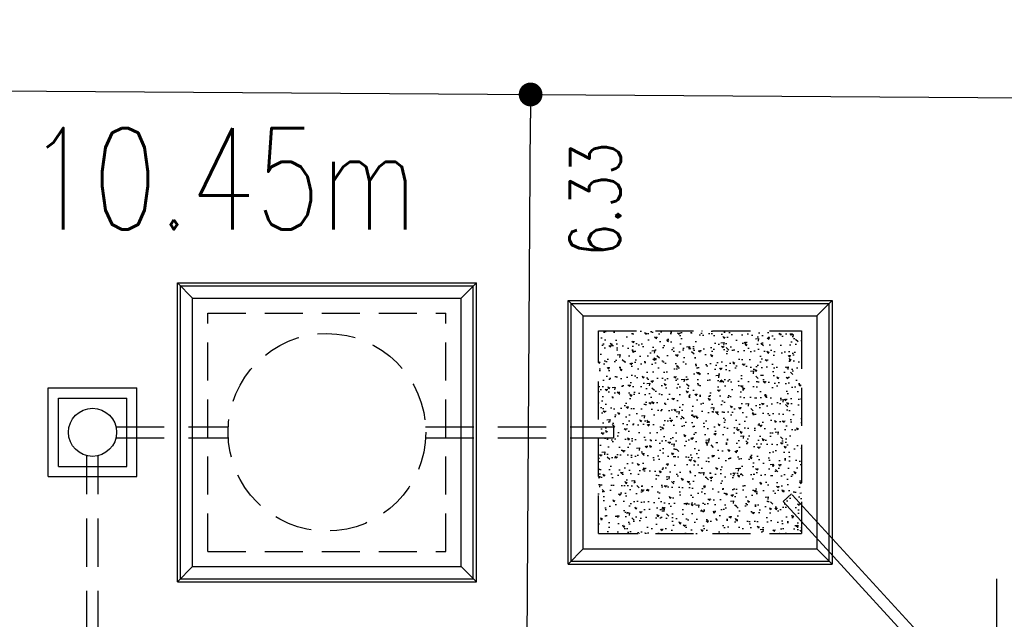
# Model space of a CAD drawing. Header units: millimetres. Extents: x 301 to 1479, y 491 to 1341.
# Tile 251 of 256: x 436.52 to 446.23, y 692.78 to 698.7. Entities that reach past the tile are written whole.
import ezdxf

# ---------------------------------------------------------------- set-up
doc = ezdxf.new("R2010")
doc.units = ezdxf.units.MM
doc.header["$LTSCALE"] = 1.5
doc.header["$MEASUREMENT"] = 0
for name, pattern in [('HIDDEN', [0.375, 0.25, -0.125]), ('HIDDEN2', [4.7625, 3.175, -1.5875]), ('PHANTOM2', [1.25, 0.625, -0.125, 0.125, -0.125, 0.125, -0.125])]:
    doc.linetypes.add(name, pattern=pattern)
for name, color, linetype in [('AP&SA', 254, 'HIDDEN'), ('Blk', 7, 'Continuous'), ('boundary', 3, 'Continuous'), ('Boundary Wall', 64, 'Continuous'), ('DIM', 6, 'Continuous'), ('Hatch Aggregate', 252, 'Continuous'), ('Kerb', 251, 'Continuous'), ('P. Septic tank', 2, 'Continuous'), ('P. Sewr Manhole', 49, 'Continuous'), ('PVC Pipe 110', 69, 'Continuous'), ('PVC Sewer Pipe 110', 24, 'Continuous'), ('TEXT', 7, 'Continuous')]:
    doc.layers.add(name, color=color, linetype=linetype)
doc.styles.add('RS1', font='romans.shx', dxfattribs={"width": 0.75, "height": 0.5})
doc.styles.add('RS2', font='romans.shx', dxfattribs={"width": 0.75, "height": 1})
doc.dimstyles.new('Souillac5', dxfattribs={"dimscale": 0.5, "dimtxt": 0.5, "dimasz": 0.47, "dimexe": 0, "dimexo": 1, "dimgap": 0.5, "dimtad": 1, "dimzin": 0, "dimdsep": 46, "dimtxsty": 'RS1', "dimblk": 'DOT', "dimcen": 3, "dimse1": 1, "dimse2": 1, "dimclrd": 6, "dimclre": 6, "dimclrt": 7, "dimaunit": 1, "dimadec": 0, "dimazin": 0, "dimtfac": 1, "dimtofl": 0, "dimtmove": 1, "dimatfit": 3, "dimfxl": 1, "dimtolj": 1, "dimtzin": 0, "dimlwe": -1, "dimarcsym": 0})

# ---------------------------------------------------------------- blocks, each defined once
blk = doc.blocks.new('SSSU-D3')
at = {"layer": 'Hatch Aggregate'}
h = blk.add_hatch(dxfattribs=at)
h.set_pattern_fill('AR-CONC', color=256, scale=0.03, angle=90)
h.set_pattern_definition([(140, (33579.427, -774173.30486), (0.018825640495, 0.21517805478), [0.0225, -0.2475]), (85, (33579.427, -774173.30486), (-0.22565764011, -0.041625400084), [0.018, -0.198]), (190.45144446, (33579.42857, -774173.28693), (-0.20683199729, 0.17355265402), [0.0191220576, -0.2103426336]), (136.1842, (33579.367, -774173.30486), (0.04965578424, 0.3201723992), [0.03375, -0.37125]), (186.63563549, (33579.37114, -774173.27818), (-0.29223558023, 0.2803985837), [0.0286831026, -0.315514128]), (81.18416399, (33579.367, -774173.30486), (-0.29223558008, 0.28039858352), [0.027, -0.2970000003]), (111, (33579.382, -774173.27486), (0.1207856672, 0.179072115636), [0.0225, -0.2475]), (56, (33579.382, -774173.27486), (-0.217545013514, 0.072994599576), [0.018, -0.198]), (161.45144474, (33579.39207, -774173.25994), (-0.09675934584, 0.25206671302), [0.019122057, -0.2103426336]), (127.5, (33579.427, -774173.304864), (-0.0998681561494, 0.003647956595), [0, -0.1956, 0, -0.201, 0, -0.19875]), (97.5, (33579.427, -774173.30486), (-0.118323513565, 0.078920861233), [0, -0.1146, 0, -0.1911, 0, -0.07575]), (57.5, (33579.427, -774173.371764), (0.00676646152, 0.160146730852), [0, -0.075, 0, -0.234, 0, -0.3105]), (47.5, (33579.427, -774173.40176), (-0.0300314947, 0.174955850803), [0, -0.0975, 0, -0.1554, 0, -0.2205])])
h.paths.add_polyline_path([(4.45, 11.8), (2.445, 11.8), (2.445, 9.8), (4.45, 9.8)])
at = {"layer": 'AP&SA', "linetype": 'HIDDEN'}
for p, q in [((-1.41, 11.975), (0.94, 11.975)), ((-1.41, 9.625), (-1.41, 11.975)), ((0.94, 9.625), (0.94, 11.975)), ((2.445, 9.8), (2.445, 11.8)), ((2.445, 11.8), (4.45, 11.8)), ((4.45, 11.8), (4.45, 9.8)), ((2.445, 9.8), (4.45, 9.8)), ((-1.41, 9.625), (0.94, 9.625))]:
    blk.add_line(p, q, dxfattribs=at)
at = {"layer": 'Boundary Wall', "linetype": 'ByBlock'}
blk.add_line((6.375, 7.8), (6.375, 9.355), dxfattribs=at)
at = {"layer": 'Kerb'}
for p, q in [((-1.71, 9.325), (-1.71, 12.275)), ((-1.71, 12.275), (1.24, 12.275)), ((-1.71, 12.275), (-1.56, 12.125)), ((-1.68, 9.355), (-1.68, 12.245)), ((-1.68, 12.245), (1.21, 12.245)), ((1.24, 12.275), (1.09, 12.125)), ((1.21, 9.355), (1.21, 12.245)), ((1.24, 9.325), (1.24, 12.275)), ((-1.56, 12.125), (1.09, 12.125)), ((-1.56, 9.475), (-1.56, 12.125)), ((1.09, 9.475), (1.09, 12.125)), ((2.145, 9.5), (2.145, 12.1)), ((2.145, 12.1), (4.75, 12.1)), ((2.295, 11.95), (2.145, 12.1)), ((2.175, 9.53), (2.175, 12.07)), ((2.175, 12.07), (4.72, 12.07)), ((4.6, 11.95), (4.75, 12.1)), ((4.72, 12.07), (4.72, 9.53)), ((4.75, 12.1), (4.75, 9.5)), ((2.295, 9.65), (2.295, 11.95)), ((2.295, 11.95), (4.6, 11.95)), ((4.6, 11.95), (4.6, 9.65)), ((-2.985, 10.3625), (-2.985, 11.2375)), ((-2.985, 11.2375), (-2.11, 11.2375)), ((-2.11, 10.3625), (-2.11, 11.2375)), ((-2.885, 10.4625), (-2.885, 11.1375)), ((-2.885, 11.1375), (-2.21, 11.1375)), ((-2.21, 10.4625), (-2.21, 11.1375)), ((-2.885, 10.4625), (-2.21, 10.4625)), ((-2.985, 10.3625), (-2.11, 10.3625)), ((2.295, 9.65), (2.145, 9.5)), ((2.295, 9.65), (4.6, 9.65)), ((4.6, 9.65), (4.75, 9.5)), ((2.175, 9.53), (4.72, 9.53)), ((-1.71, 9.325), (-1.56, 9.475)), ((-1.56, 9.475), (1.09, 9.475)), ((1.24, 9.325), (1.09, 9.475)), ((2.145, 9.5), (4.75, 9.5)), ((-1.68, 9.355), (1.21, 9.355)), ((-1.71, 9.325), (1.24, 9.325))]:
    blk.add_line(p, q, dxfattribs=at)
at = {"layer": 'P. Septic tank', "linetype": 'HIDDEN'}
blk.add_circle((-0.235, 10.8), 0.975, dxfattribs=at)
at = {"layer": 'P. Sewr Manhole'}
blk.add_circle((-2.5475, 10.8), 0.2375, dxfattribs=at)
at = {"layer": 'PVC Pipe 110', "linetype": 'PHANTOM2', "ltscale": 2}
for p, q in [((4.3488, 10.1922), (4.2676, 10.118)), ((5.4727, 8.8), (4.2676, 10.118)), ((5.6218, 8.8), (4.3488, 10.1922))]:
    blk.add_line(p, q, dxfattribs=at)
at = {"layer": 'PVC Sewer Pipe 110', "linetype": 'HIDDEN2', "ltscale": 0.1}
for p, q in [((-2.3165, 10.855), (-1.2084, 10.855)), ((0.7384, 10.855), (2.595, 10.855)), ((-2.3165, 10.745), (-1.2084, 10.745)), ((0.7384, 10.745), (2.595, 10.745)), ((-2.6025, 7.331), (-2.6025, 10.569)), ((-2.4925, 7.331), (-2.4925, 10.569))]:
    blk.add_line(p, q, dxfattribs=at)
at = {"layer": 'PVC Sewer Pipe 110', "linetype": 'HIDDEN2'}
blk.add_line((2.595, 10.855), (2.595, 10.745), dxfattribs=at)
blk = doc.blocks.new('_DOT')
at = {"color": 0, "linetype": 'ByBlock'}
blk.add_line((-0.5, 0), (-1, 0), dxfattribs=at)
at = {"color": 0, "linetype": 'ByBlock', "const_width": 0.5}
blk.add_lwpolyline([(-0.25, 0, 1), (0.25, 0, 1)], format="xyb", close=True, dxfattribs=at)
blk = doc.blocks.new('*D250')
at = {"layer": 'DEFPOINTS', "color": 0, "transparency": 16777216}
for p in [(441.5591, 697.9601), (441.5591, 697.9601), (441.5173, 691.6262)]:
    blk.add_point(p, dxfattribs=at)
at = {"layer": 'DIM', "color": 6, "lineweight": -2, "transparency": 16777216}
blk.add_line((441.5188, 691.8612), (441.5576, 697.7251), dxfattribs=at)
at = {"layer": 'DIM', "color": 6, "lineweight": -2, "transparency": 16777216, "xscale": 0.235, "yscale": 0.235, "zscale": 0.235}
for p, rotation in [((441.5591, 697.9601), 89.621360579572), ((441.5173, 691.6262), 269.621360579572)]:
    blk.add_blockref('_DOT', p, dxfattribs=dict(at, rotation=rotation))
at = {"layer": 'DIM', "color": 7, "transparency": 16777216, "insert": (442.1964, 696.9256), "char_height": 0.5, "attachment_point": 5, "rotation": 89.62136, "style": 'RS1'}
blk.add_mtext('\\A1;6.33', dxfattribs=at)

msp = doc.modelspace()

# ---------------------------------------------------------------- linework, layer by layer
at = {"layer": 'boundary', "linetype": 'Continuous'}
msp.add_line((329.8894, 698.6981), (498.3111, 697.585), dxfattribs=at)

# ---------------------------------------------------------------- block references
at = {"layer": 'Blk'}
msp.add_blockref('SSSU-D3', (439.7836, 683.8262), dxfattribs=at)

# ---------------------------------------------------------------- texts
at = {"layer": 'TEXT', "style": 'RS2', "width": 0.75}
msp.add_text('10.45m', height=1, dxfattribs=at).set_placement((436.5928, 696.6282))

# ---------------------------------------------------------------- dimensions: what is measured, and where the dimension line sits
at = {"layer": 'DIM'}
dim = msp.add_linear_dim(base=(441.5591, 697.9601), p1=(441.5173, 691.6262), p2=(441.5591, 697.9601), angle=89.62136, dimstyle='Souillac5', override={"dimtmove": 2}, dxfattribs=at)
dim.commit()
dim.dimension.update_dxf_attribs({"geometry": '*D250', "text_midpoint": (442.1964, 696.9256), "dimtype": 161})

doc.saveas('drawing.dxf')
